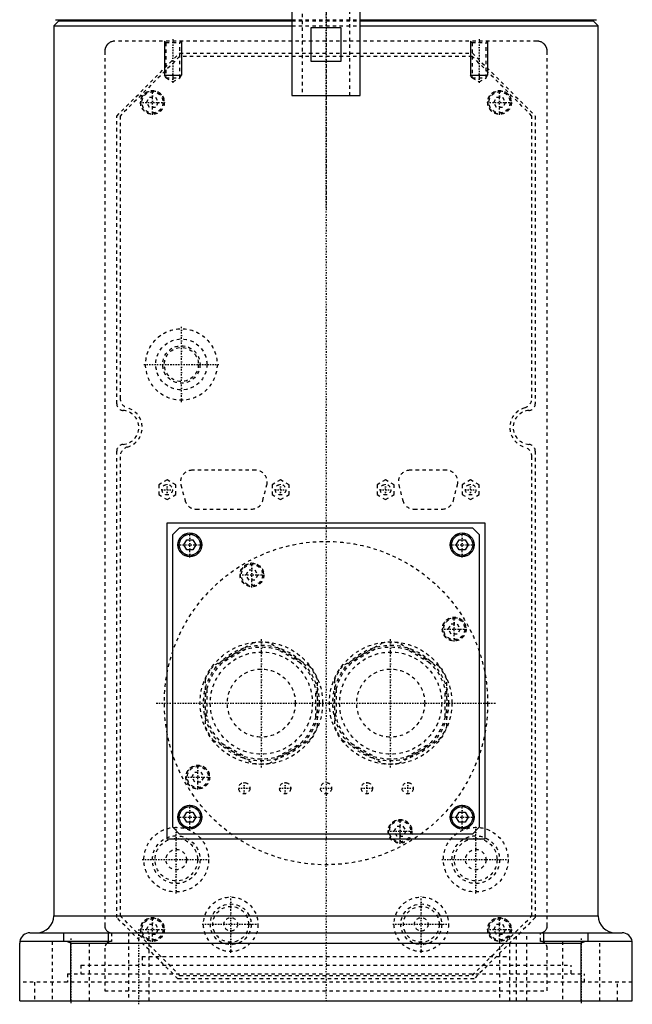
# Model space of a CAD drawing. Extents: x -90 to 90, y -1 to 976.
# Tile 1 of 12: x -90 to 90, y -1 to 288. Entities that reach past the tile are written whole.
import ezdxf

# ---------------------------------------------------------------- set-up
doc = ezdxf.new("R2010")
doc.units = 0
doc.linetypes.add('CENTER', pattern=[1.5, 0.45, -0.5, 0.05, -0.5])
doc.linetypes.add('DASHED', pattern=[2, 1, -1])
for name, color, linetype in [('AM_0', 7, 'CONTINUOUS'), ('AM_10', 7, 'CONTINUOUS'), ('AM_3', 7, 'DASHED'), ('AM_7', 7, 'CENTER')]:
    doc.layers.add(name, color=color, linetype=linetype)

msp = doc.modelspace()

# ---------------------------------------------------------------- linework, layer by layer
at = {"layer": 'AM_0', "color": 7, "linetype": 'CONTINUOUS'}
for p, q in [((-10, 296), (-10, 266)), ((10, 266), (10, 296)), ((-78.5, 288), (-80, 286.5)), ((-80, 286.5), (-80, 25)), ((-80, 286.5), (-10.01, 286.5)), ((-79.5, 288.3), (-10.01, 288.3)), ((-78.5, 288), (-10.01, 288)), ((-75, 288.3), (-75, 288)), ((10.01, 288.3), (79.5, 288.3)), ((10.01, 288), (78.5, 288)), ((10.01, 286.5), (80, 286.5)), ((75, 288), (75, 288.3)), ((80, 286.5), (78.5, 288)), ((80, 25), (80, 286.5)), ((-4.36, 276), (-4.36, 286)), ((-4.36, 286), (4.36, 286)), ((4.36, 286), (4.36, 276)), ((4.36, 276), (-4.36, 276)), ((-10, 266), (10, 266)), ((-46.64, 47.5), (-46.64, 140.5)), ((-46.64, 140.5), (46.64, 140.5)), ((-45, 137), (-43, 139)), ((-43, 139), (43, 139)), ((43, 139), (45, 137)), ((46.64, 140.5), (46.64, 47.5)), ((-45, 51), (-45, 137)), ((45, 137), (45, 51)), ((-41.73, 134), (-40.87, 135.5)), ((-40.87, 132.5), (-41.73, 134)), ((-40.87, 135.5), (-39.13, 135.5)), ((-39.13, 135.5), (-38.27, 134)), ((-38.27, 134), (-39.13, 132.5)), ((38.27, 134), (39.13, 135.5)), ((39.13, 132.5), (38.27, 134)), ((39.13, 135.5), (40.87, 135.5)), ((40.87, 135.5), (41.73, 134)), ((41.73, 134), (40.87, 132.5)), ((-39.13, 132.5), (-40.87, 132.5)), ((40.87, 132.5), (39.13, 132.5)), ((-41.73, 54), (-40.87, 55.5)), ((-40.87, 55.5), (-39.13, 55.5)), ((-39.13, 55.5), (-38.27, 54)), ((38.27, 54), (39.13, 55.5)), ((39.13, 55.5), (40.87, 55.5)), ((40.87, 55.5), (41.73, 54)), ((-40.87, 52.5), (-41.73, 54)), ((-39.13, 52.5), (-40.87, 52.5)), ((-38.27, 54), (-39.13, 52.5)), ((39.13, 52.5), (38.27, 54)), ((40.87, 52.5), (39.13, 52.5)), ((41.73, 54), (40.87, 52.5)), ((-43, 49), (-45, 51)), ((45, 51), (43, 49)), ((46.64, 47.5), (-46.64, 47.5)), ((43, 49), (-43, 49)), ((-80, 25), (80, 25)), ((-64, 17.5), (-89.96, 17.5)), ((-87, 20), (87, 20)), ((-77, 17.5), (-77, 20)), ((-75, 17), (-76.12, 17.5)), ((-64, 20), (-64, 17.5)), ((64, 17.5), (64, 20)), ((89.96, 17.5), (64, 17.5)), ((76.12, 17.5), (75, 17)), ((77, 17.5), (77, 20)), ((-90, 0), (-90, 17)), ((-75, 0), (-75, 17)), ((-75, 17), (75, 17)), ((75, 0), (75, 17)), ((90, 0), (90, 17)), ((-90, 0), (90, 0))]:
    msp.add_line(p, q, dxfattribs=at)
for points in [[(-89.96, 17.5, 0), (-89.97, 17.42, 0), (-89.99, 17.25, 0), (-90, 17.08, 0), (-90, 17, 0)], [(90, 17, 0), (90, 17.08, 0), (89.99, 17.25, 0), (89.97, 17.42, 0), (89.96, 17.5, 0)]]:
    msp.add_polyline3d(points, dxfattribs=at)
for centre, radius in [((-40, 134), 3.5), ((-40, 134), 3.1), ((40, 134), 3.5), ((40, 134), 3.1), ((-40, 54), 3.5), ((-40, 54), 3.1), ((40, 54), 3.5), ((40, 54), 3.1)]:
    msp.add_circle(centre, radius, dxfattribs=at)
for centre, radius, start, end in [((-85, 25), 5, 270, 0), ((85, 25), 5, 180, 270), ((-87, 17), 3, 90, 170.4059), ((87, 17), 3, 9.5941, 90)]:
    msp.add_arc(centre, radius, start, end, dxfattribs=at)
at = {"layer": 'AM_10', "color": 7, "linetype": 'CONTINUOUS'}
for p, q in [((-47.5, 282), (-47.5, 272)), ((-42.5, 282), (-42.5, 272)), ((42.5, 282), (42.5, 272)), ((47.5, 282), (47.5, 272)), ((-47.07, 271.25), (-47.5, 272)), ((-47.5, 272), (-42.5, 272)), ((-42.93, 271.25), (-42.5, 272)), ((42.93, 271.25), (42.5, 272)), ((42.5, 272), (47.5, 272)), ((47.07, 271.25), (47.5, 272))]:
    msp.add_line(p, q, dxfattribs=at)
at = {"layer": 'AM_3', "color": 6, "linetype": 'DASHED'}
for p, q in [((-7, 942), (-7, 266)), ((7, 266), (7, 942)), ((-10.01, 288.3), (10.01, 288.3)), ((-10.01, 288), (10.01, 288)), ((-10.01, 286.5), (10.01, 286.5)), ((62, 282), (-62, 282)), ((-47.5, 282), (-47.07, 281.57)), ((-47.07, 281.57), (-47.07, 271.19)), ((-47.07, 281.57), (-42.93, 281.57)), ((-42.93, 281.57), (-42.5, 282)), ((-42.93, 271.19), (-42.93, 281.57)), ((42.5, 282), (42.93, 281.57)), ((42.93, 281.57), (42.93, 271.19)), ((42.93, 281.57), (47.07, 281.57)), ((47.07, 281.57), (47.5, 282)), ((47.07, 271.19), (47.07, 281.57)), ((-65, 279), (-65, 22)), ((-61.5, 260), (-43, 278.5)), ((-43, 278.5), (43, 278.5)), ((43, 278.5), (61.5, 260)), ((65, 22), (65, 279)), ((-43, 277.5), (-60.5, 260)), ((43, 277.5), (-43, 277.5)), ((60.5, 260), (43, 277.5)), ((-47.07, 271.19), (-45, 270)), ((-47.07, 271.19), (-42.93, 271.19)), ((-45, 270), (-42.93, 271.19)), ((42.93, 271.19), (45, 270)), ((42.93, 271.19), (47.07, 271.19)), ((45, 270), (47.07, 271.19)), ((-52.73, 264), (-51.87, 265.5)), ((-51.87, 262.5), (-52.73, 264)), ((-51.87, 265.5), (-50.13, 265.5)), ((-50.13, 265.5), (-49.27, 264)), ((-49.27, 264), (-50.13, 262.5)), ((49.27, 264), (50.13, 265.5)), ((50.13, 262.5), (49.27, 264)), ((50.13, 265.5), (51.87, 265.5)), ((51.87, 265.5), (52.73, 264)), ((52.73, 264), (51.87, 262.5)), ((-50.13, 262.5), (-51.87, 262.5)), ((51.87, 262.5), (50.13, 262.5)), ((-61.5, 175.48), (-61.5, 260)), ((-60.5, 260), (-60.5, 177.15)), ((60.5, 177.15), (60.5, 260)), ((61.5, 260), (61.5, 175.48)), ((-61.5, 24.5), (-61.5, 161.52)), ((-60.5, 159.85), (-60.5, 25)), ((60.5, 25), (60.5, 159.85)), ((61.5, 161.52), (61.5, 24.5)), ((-20.66, 155.9), (-39.34, 155.9)), ((35.34, 155.9), (24.66, 155.9)), ((-46.65, 153.09), (-49.15, 151.64)), ((-49.15, 151.64), (-49.15, 148.76)), ((-44.15, 151.64), (-46.65, 153.09)), ((-44.15, 148.76), (-44.15, 151.64)), ((-42.63, 151.63), (-41.42, 147.03)), ((-18.58, 147.03), (-17.37, 151.63)), ((-13.35, 153.09), (-15.85, 151.64)), ((-15.85, 151.64), (-15.85, 148.76)), ((-10.85, 151.64), (-13.35, 153.09)), ((-10.85, 148.76), (-10.85, 151.64)), ((17.5, 153.09), (15, 151.64)), ((15, 151.64), (15, 148.76)), ((20, 151.64), (17.5, 153.09)), ((20, 148.76), (20, 151.64)), ((21.37, 151.63), (22.58, 147.03)), ((37.42, 147.03), (38.63, 151.63)), ((42.5, 153.09), (40, 151.64)), ((40, 151.64), (40, 148.76)), ((45, 151.64), (42.5, 153.09)), ((45, 148.76), (45, 151.64)), ((-49.15, 148.76), (-46.65, 147.31)), ((-46.65, 147.31), (-44.15, 148.76)), ((-15.85, 148.76), (-13.35, 147.31)), ((-13.35, 147.31), (-10.85, 148.76)), ((15, 148.76), (17.5, 147.31)), ((17.5, 147.31), (20, 148.76)), ((40, 148.76), (42.5, 147.31)), ((42.5, 147.31), (45, 148.76)), ((-38.13, 144.5), (-21.87, 144.5)), ((25.87, 144.5), (34.13, 144.5)), ((-23.48, 125.17), (-22.62, 126.67)), ((-22.62, 123.67), (-23.48, 125.17)), ((-22.62, 126.67), (-20.88, 126.67)), ((-20.88, 126.67), (-20.02, 125.17)), ((-20.02, 125.17), (-20.88, 123.67)), ((-20.88, 123.67), (-22.62, 123.67)), ((35.94, 109.25), (36.81, 110.75)), ((36.81, 110.75), (38.54, 110.75)), ((38.54, 110.75), (39.4, 109.25)), ((36.81, 107.75), (35.94, 109.25)), ((38.54, 107.75), (36.81, 107.75)), ((39.4, 109.25), (38.54, 107.75)), ((-21.3, 105.23), (-33.2, 98.35)), ((-4.8, 98.35), (-16.7, 105.23)), ((16.7, 105.23), (4.8, 98.35)), ((33.2, 98.35), (21.3, 105.23)), ((-23.51, 103.37), (-30.49, 99.34)), ((-7.51, 99.34), (-14.49, 103.37)), ((14.49, 103.37), (7.51, 99.34)), ((30.49, 99.34), (23.51, 103.37)), ((-35.5, 94.38), (-35.5, 80.62)), ((-2.5, 80.62), (-2.5, 94.38)), ((2.5, 94.38), (2.5, 80.62)), ((35.5, 80.62), (35.5, 94.38)), ((-35, 91.53), (-35, 83.47)), ((-3, 83.47), (-3, 91.53)), ((3, 91.53), (3, 83.47)), ((35, 83.47), (35, 91.53)), ((-33.2, 76.65), (-21.3, 69.77)), ((-30.49, 75.66), (-23.51, 71.63)), ((-16.7, 69.77), (-4.8, 76.65)), ((-14.49, 71.63), (-7.51, 75.66)), ((4.8, 76.65), (16.7, 69.77)), ((7.51, 75.66), (14.49, 71.63)), ((21.3, 69.77), (33.2, 76.65)), ((23.51, 71.63), (30.49, 75.66)), ((-39.4, 65.75), (-38.54, 67.25)), ((-38.54, 67.25), (-36.81, 67.25)), ((-36.81, 67.25), (-35.94, 65.75)), ((-38.54, 64.25), (-39.4, 65.75)), ((-36.81, 64.25), (-38.54, 64.25)), ((-35.94, 65.75), (-36.81, 64.25)), ((20.02, 49.83), (20.88, 51.33)), ((20.88, 48.33), (20.02, 49.83)), ((20.88, 51.33), (22.62, 51.33)), ((22.62, 51.33), (23.48, 49.83)), ((23.48, 49.83), (22.62, 48.33)), ((22.62, 48.33), (20.88, 48.33)), ((-43.5, 6.5), (-61.5, 24.5)), ((-60.5, 25), (-43, 7.5)), ((43, 7.5), (60.5, 25)), ((61.5, 24.5), (43.5, 6.5)), ((-52.73, 21), (-51.87, 22.5)), ((-51.87, 19.5), (-52.73, 21)), ((-51.87, 22.5), (-50.13, 22.5)), ((-50.13, 22.5), (-49.27, 21)), ((-49.27, 21), (-50.13, 19.5)), ((49.27, 21), (50.13, 22.5)), ((50.13, 19.5), (49.27, 21)), ((50.13, 22.5), (51.87, 22.5)), ((51.87, 22.5), (52.73, 21)), ((52.73, 21), (51.87, 19.5)), ((-77, 17.5), (-89.96, 17.5)), ((-80.5, 17.5), (-80.5, 0)), ((-69.5, 0), (-69.5, 17.5)), ((-63, 20), (-63, 17.5)), ((-58, 20), (-58, 0)), ((-52, 0), (-52, 20)), ((-50.13, 19.5), (-51.87, 19.5)), ((51.87, 19.5), (50.13, 19.5)), ((51, 20), (51, 0)), ((54, 0), (54, 20)), ((56, 0), (56, 20)), ((59, 0), (59, 20)), ((63, 17.5), (63, 20)), ((69.5, 17.5), (69.5, 0)), ((80.5, 0), (80.5, 17.5)), ((-65, 15.5), (-65, 3)), ((65, 3), (65, 15.5)), ((-54, 13), (-54, 10.5)), ((-54, 13), (54, 13)), ((-72, 10.5), (-72, 8)), ((-72, 10.5), (72, 10.5)), ((72, 8), (72, 10.5)), ((-76, 8), (-76, 5.5)), ((-76, 8), (76, 8)), ((43.5, 6.5), (-43.5, 6.5)), ((-43, 7.5), (43, 7.5)), ((76, 5.5), (76, 8)), ((90, 5.5), (-90, 5.5)), ((-85.67, 5.5), (-85.67, 0)), ((-65, 3), (65, 3)), ((85.67, 0), (85.67, 5.5))]:
    msp.add_line(p, q, dxfattribs=at)
for points in [[(-62, 282, 0), (-62.11, 282, 0), (-62.32, 281.98, 0), (-62.54, 281.95, 0), (-62.65, 281.93, 0), (-62.76, 281.9, 0), (-62.98, 281.83, 0), (-63.2, 281.75, 0), (-63.41, 281.65, 0), (-63.62, 281.53, 0), (-63.82, 281.39, 0), (-63.91, 281.31, 0), (-64, 281.23, 0), (-64.11, 281.13, 0), (-64.14, 281.1, 0), (-64.17, 281.07, 0), (-64.18, 281.06, 0), (-64.2, 281.04, 0), (-64.23, 281.01, 0), (-64.25, 280.98, 0), (-64.28, 280.95, 0), (-64.31, 280.92, 0), (-64.34, 280.88, 0), (-64.35, 280.87, 0), (-64.36, 280.85, 0), (-64.39, 280.81, 0), (-64.42, 280.78, 0), (-64.44, 280.74, 0), (-64.47, 280.7, 0), (-64.49, 280.67, 0), (-64.51, 280.65, 0), (-64.52, 280.63, 0), (-64.55, 280.59, 0), (-64.57, 280.55, 0), (-64.6, 280.5, 0), (-64.62, 280.46, 0), (-64.64, 280.42, 0), (-64.65, 280.4, 0), (-64.67, 280.38, 0), (-64.69, 280.33, 0), (-64.71, 280.28, 0), (-64.73, 280.24, 0), (-64.75, 280.19, 0), (-64.77, 280.14, 0), (-64.78, 280.12, 0), (-64.79, 280.1, 0), (-64.81, 280.05, 0), (-64.83, 280, 0), (-64.84, 279.97, 0), (-64.85, 279.95, 0), (-64.86, 279.9, 0), (-64.88, 279.85, 0), (-64.89, 279.82, 0), (-64.89, 279.79, 0), (-64.91, 279.74, 0), (-64.92, 279.69, 0), (-64.93, 279.63, 0), (-64.94, 279.58, 0), (-64.95, 279.53, 0), (-64.96, 279.5, 0), (-64.96, 279.47, 0), (-64.97, 279.42, 0), (-64.98, 279.36, 0), (-64.98, 279.31, 0), (-64.99, 279.25, 0), (-64.99, 279.2, 0), (-65, 279.17, 0), (-65, 279.14, 0), (-65, 279.08, 0), (-65, 279.03, 0), (-65, 279, 0)], [(65, 279, 0), (65, 279.03, 0), (65, 279.08, 0), (65, 279.14, 0), (65, 279.17, 0), (64.99, 279.2, 0), (64.99, 279.25, 0), (64.98, 279.31, 0), (64.98, 279.36, 0), (64.97, 279.42, 0), (64.96, 279.47, 0), (64.96, 279.5, 0), (64.95, 279.53, 0), (64.94, 279.58, 0), (64.93, 279.63, 0), (64.92, 279.69, 0), (64.91, 279.74, 0), (64.89, 279.79, 0), (64.89, 279.82, 0), (64.88, 279.85, 0), (64.86, 279.9, 0), (64.85, 279.95, 0), (64.84, 279.97, 0), (64.83, 280, 0), (64.81, 280.05, 0), (64.79, 280.1, 0), (64.78, 280.12, 0), (64.77, 280.14, 0), (64.75, 280.19, 0), (64.73, 280.24, 0), (64.71, 280.28, 0), (64.69, 280.33, 0), (64.67, 280.38, 0), (64.65, 280.4, 0), (64.64, 280.42, 0), (64.62, 280.46, 0), (64.6, 280.5, 0), (64.57, 280.55, 0), (64.55, 280.59, 0), (64.52, 280.63, 0), (64.51, 280.65, 0), (64.49, 280.67, 0), (64.47, 280.7, 0), (64.44, 280.74, 0), (64.42, 280.78, 0), (64.39, 280.81, 0), (64.36, 280.85, 0), (64.35, 280.87, 0), (64.34, 280.88, 0), (64.31, 280.92, 0), (64.28, 280.95, 0), (64.25, 280.98, 0), (64.23, 281.01, 0), (64.2, 281.04, 0), (64.18, 281.06, 0), (64.17, 281.07, 0), (64.14, 281.1, 0), (64.11, 281.13, 0), (64, 281.23, 0), (63.91, 281.31, 0), (63.82, 281.39, 0), (63.62, 281.53, 0), (63.41, 281.65, 0), (63.2, 281.75, 0), (62.98, 281.83, 0), (62.76, 281.9, 0), (62.65, 281.93, 0), (62.54, 281.95, 0), (62.32, 281.98, 0), (62.11, 282, 0), (62, 282, 0)], [(-65, 22, 0), (-65, 21.98, 0), (-65, 21.94, 0), (-65, 21.9, 0), (-65, 21.88, 0), (-65, 21.86, 0), (-64.99, 21.82, 0), (-64.99, 21.78, 0), (-64.98, 21.75, 0), (-64.98, 21.71, 0), (-64.97, 21.67, 0), (-64.97, 21.66, 0), (-64.97, 21.64, 0), (-64.96, 21.61, 0), (-64.95, 21.57, 0), (-64.93, 21.46, 0), (-64.9, 21.38, 0), (-64.87, 21.29, 0), (-64.8, 21.13, 0), (-64.72, 20.98, 0), (-64.63, 20.84, 0), (-64.52, 20.7, 0), (-64.4, 20.58, 0), (-64.34, 20.52, 0), (-64.28, 20.46, 0), (-64.14, 20.36, 0), (-64, 20.27, 0), (-63.85, 20.19, 0), (-63.7, 20.13, 0), (-63.55, 20.08, 0), (-63.47, 20.06, 0), (-63.39, 20.04, 0), (-63.24, 20.01, 0), (-63.08, 20, 0), (-63, 20, 0)], [(63, 20, 0), (63.08, 20, 0), (63.24, 20.01, 0), (63.39, 20.04, 0), (63.47, 20.06, 0), (63.55, 20.08, 0), (63.7, 20.13, 0), (63.85, 20.19, 0), (64, 20.27, 0), (64.14, 20.36, 0), (64.28, 20.46, 0), (64.34, 20.52, 0), (64.4, 20.58, 0), (64.52, 20.7, 0), (64.63, 20.84, 0), (64.72, 20.98, 0), (64.8, 21.13, 0), (64.87, 21.29, 0), (64.9, 21.38, 0), (64.93, 21.46, 0), (64.95, 21.57, 0), (64.96, 21.61, 0), (64.97, 21.64, 0), (64.97, 21.66, 0), (64.97, 21.67, 0), (64.98, 21.71, 0), (64.98, 21.75, 0), (64.99, 21.78, 0), (64.99, 21.82, 0), (65, 21.86, 0), (65, 21.88, 0), (65, 21.9, 0), (65, 21.94, 0), (65, 21.98, 0), (65, 22, 0)], [(-63, 17.5, 0), (-63.04, 17.5, 0), (-63.12, 17.5, 0), (-63.2, 17.49, 0), (-63.24, 17.49, 0), (-63.28, 17.48, 0), (-63.36, 17.47, 0), (-63.44, 17.45, 0), (-63.52, 17.43, 0), (-63.6, 17.41, 0), (-63.67, 17.38, 0), (-63.71, 17.37, 0), (-63.75, 17.35, 0), (-63.83, 17.32, 0), (-63.9, 17.29, 0), (-63.97, 17.25, 0), (-64.04, 17.21, 0), (-64.11, 17.17, 0), (-64.14, 17.15, 0), (-64.17, 17.12, 0), (-64.23, 17.08, 0), (-64.29, 17.03, 0), (-64.32, 17, 0)], [(64.32, 17, 0), (64.29, 17.03, 0), (64.23, 17.08, 0), (64.17, 17.12, 0), (64.14, 17.15, 0), (64.11, 17.17, 0), (64.04, 17.21, 0), (63.97, 17.25, 0), (63.9, 17.29, 0), (63.83, 17.32, 0), (63.75, 17.35, 0), (63.71, 17.37, 0), (63.67, 17.38, 0), (63.6, 17.41, 0), (63.52, 17.43, 0), (63.44, 17.45, 0), (63.36, 17.47, 0), (63.28, 17.48, 0), (63.24, 17.49, 0), (63.2, 17.49, 0), (63.12, 17.5, 0), (63.04, 17.5, 0), (63, 17.5, 0)]]:
    msp.add_polyline3d(points, dxfattribs=at)
for centre, radius in [((-51, 264), 3.5), ((-51, 264), 3.4), ((-51, 264), 3.1), ((51, 264), 3.5), ((51, 264), 3.4), ((51, 264), 3.1), ((-42.5, 187), 10.5), ((-42.5, 187), 7.5), ((-42.5, 187), 5.5), ((-42.5, 187), 5), ((-46.65, 150.2), 1.55), ((-13.35, 150.2), 1.55), ((17.5, 150.2), 1.55), ((42.5, 150.2), 1.55), ((-40, 134), 3.4), ((40, 134), 3.4), ((0, 87.5), 47.5), ((-21.75, 125.17), 3.5), ((-21.75, 125.17), 3.4), ((-21.75, 125.17), 3.1), ((37.67, 109.25), 3.5), ((37.67, 109.25), 3.4), ((37.67, 109.25), 3.1), ((-19, 87.5), 18), ((-19, 87.5), 17), ((19, 87.5), 18), ((19, 87.5), 17), ((-19, 87.5), 16.5), ((-19, 87.5), 15), ((19, 87.5), 16.5), ((19, 87.5), 15), ((-19, 87.5), 10), ((19, 87.5), 10), ((-37.67, 65.75), 3.5), ((-37.67, 65.75), 3.4), ((-37.67, 65.75), 3.1), ((-24, 62.5), 1.65), ((-12, 62.5), 1.65), ((0, 62.5), 1.65), ((12, 62.5), 1.65), ((24, 62.5), 1.65), ((-40, 54), 3.4), ((40, 54), 3.4), ((21.75, 49.83), 3.5), ((21.75, 49.83), 3.4), ((21.75, 49.83), 3.1), ((-44, 41.5), 9.5), ((44, 41.5), 9.5), ((-44, 41.5), 7), ((-44, 41.5), 6.25), ((44, 41.5), 7), ((44, 41.5), 6.25), ((-44, 41.5), 3), ((44, 41.5), 3), ((-28, 22.5), 8), ((28, 22.5), 8), ((-28, 22.5), 6), ((-28, 22.5), 5.25), ((28, 22.5), 6), ((28, 22.5), 5.25), ((-51, 21), 3.5), ((-51, 21), 3.4), ((-51, 21), 3.1), ((-28, 22.5), 2), ((28, 22.5), 2), ((51, 21), 3.5), ((51, 21), 3.4), ((51, 21), 3.1)]:
    msp.add_circle(centre, radius, dxfattribs=at)
for centre, radius, start, end in [((-57.5, 177.15), 3, 180, 253.8724), ((57.5, 177.15), 3, 286.1276, 0), ((-59.5, 175.48), 2, 180, 265.904), ((-60, 168.5), 6, 286.1276, 73.8724), ((60, 168.5), 6, 106.1276, 253.8724), ((59.5, 175.48), 2, 274.096, 0), ((-60, 168.5), 5, 274.096, 85.904), ((60, 168.5), 5, 94.096, 265.904), ((-59.5, 161.52), 2, 94.096, 180), ((-57.5, 159.85), 3, 106.1276, 180), ((57.5, 159.85), 3, 0, 73.8724), ((59.5, 161.52), 2, 0, 85.904), ((-39.34, 152.5), 3.4, 90, 194.7436), ((-20.66, 152.5), 3.4, 345.2564, 90), ((24.66, 152.5), 3.4, 90, 194.7436), ((35.34, 152.5), 3.4, 345.2564, 90), ((-38.13, 147.9), 3.4, 194.7436, 270), ((-21.87, 147.9), 3.4, 270, 345.2564), ((25.87, 147.9), 3.4, 194.7436, 270), ((34.13, 147.9), 3.4, 270, 345.2564), ((-19, 87.5), 17.87, 82.6199, 97.3801), ((19, 87.5), 17.87, 82.6199, 97.3801), ((-19, 87.5), 17.88, 142.6199, 157.3801), ((-19, 87.5), 17.87, 22.6199, 37.3801), ((19, 87.5), 17.87, 142.6199, 157.3801), ((19, 87.5), 17.87, 22.6199, 37.3801), ((-19, 87.5), 17.88, 202.6199, 217.3801), ((-19, 87.5), 17.88, 322.6199, 337.3801), ((19, 87.5), 17.88, 202.6199, 217.3801), ((19, 87.5), 17.87, 322.6199, 337.3801), ((-19, 87.5), 17.87, 262.6199, 277.3801), ((19, 87.5), 17.87, 262.6199, 277.3801), ((-63, 15.5), 2, 131.4096, 180), ((63, 15.5), 2, 0, 48.5904)]:
    msp.add_arc(centre, radius, start, end, dxfattribs=at)
at = {"layer": 'AM_7', "color": 4, "linetype": 'CENTER'}
for p, q in [((0, 975.8), (0, 232.2)), ((0, 336.6), (0, -0.65)), ((-45, 282.6), (-45, 269.4)), ((45, 282.6), (45, 269.4)), ((-51, 260.32), (-51, 267.68)), ((51, 260.32), (51, 267.68)), ((-54.67, 264), (-47.33, 264)), ((47.33, 264), (54.67, 264)), ((-42.5, 175.97), (-42.5, 198.03)), ((-53.52, 187), (-31.48, 187)), ((-46.65, 148.57), (-46.65, 151.83)), ((-13.35, 148.57), (-13.35, 151.83)), ((17.5, 148.57), (17.5, 151.83)), ((42.5, 148.57), (42.5, 151.83)), ((-48.28, 150.2), (-45.02, 150.2)), ((-14.98, 150.2), (-11.72, 150.2)), ((15.87, 150.2), (19.13, 150.2)), ((40.87, 150.2), (44.13, 150.2)), ((-40, 130.32), (-40, 137.68)), ((40, 130.32), (40, 137.68)), ((-43.67, 134), (-36.33, 134)), ((36.33, 134), (43.67, 134)), ((-21.75, 121.5), (-21.75, 128.85)), ((-25.43, 125.17), (-18.08, 125.17)), ((37.67, 105.58), (37.67, 112.92)), ((34, 109.25), (41.35, 109.25)), ((-19, 68.6), (-19, 106.4)), ((19, 68.6), (19, 106.4)), ((-49.88, 87.5), (49.88, 87.5)), ((-37.67, 62.08), (-37.67, 69.42)), ((-41.35, 65.75), (-34, 65.75)), ((-24, 60.77), (-24, 64.23)), ((-12, 60.77), (-12, 64.23)), ((12, 60.77), (12, 64.23)), ((24, 60.77), (24, 64.23)), ((-25.73, 62.5), (-22.27, 62.5)), ((-13.73, 62.5), (-10.27, 62.5)), ((-1.73, 62.5), (1.73, 62.5)), ((10.27, 62.5), (13.73, 62.5)), ((22.27, 62.5), (25.73, 62.5)), ((-40, 50.33), (-40, 57.67)), ((40, 50.33), (40, 57.67)), ((-43.67, 54), (-36.33, 54)), ((21.75, 46.15), (21.75, 53.5)), ((36.33, 54), (43.67, 54)), ((-44, 31.52), (-44, 51.48)), ((18.07, 49.83), (25.42, 49.83)), ((44, 31.52), (44, 51.48)), ((-53.98, 41.5), (-34.02, 41.5)), ((34.02, 41.5), (53.98, 41.5)), ((-28, 14.1), (-28, 30.9)), ((28, 14.1), (28, 30.9)), ((-51, 17.33), (-51, 24.67)), ((51, 17.33), (51, 24.67)), ((-55, -1), (-55, 21)), ((-54.67, 21), (-47.33, 21)), ((-36.4, 22.5), (-19.6, 22.5)), ((19.6, 22.5), (36.4, 22.5)), ((47.33, 21), (54.67, 21)), ((-75, 18.38), (-75, -0.88)), ((75, 18.38), (75, -0.88))]:
    msp.add_line(p, q, dxfattribs=at)

doc.saveas('drawing.dxf')
